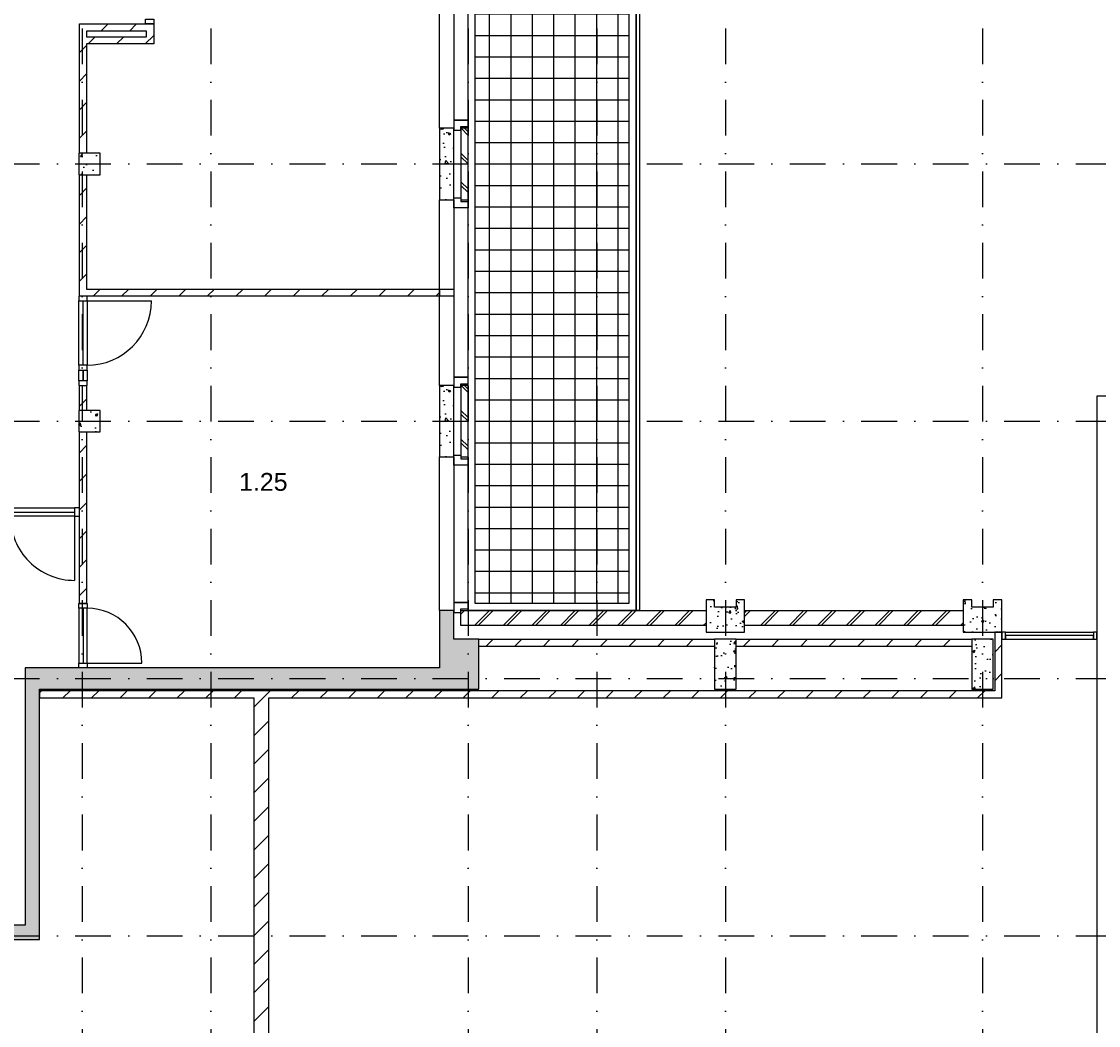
# Model space of a CAD drawing. Header units: millimetres. Extents: x -5500 to 79887, y -71178 to 5500.
# Tile 3 of 16: x 11750 to 26822, y -41455 to -27406. Entities that reach past the tile are written whole.
import ezdxf

# ---------------------------------------------------------------- set-up
doc = ezdxf.new("R2010")
doc.units = ezdxf.units.MM
doc.header["$LTSCALE"] = 100
doc.linetypes.add('DASHEDX2', pattern=[38.1, 25.4, -12.7])
doc.linetypes.add('p_stramien$0$DASHDOT', pattern=[1, 0.5, -0.25, 0, -0.25])
for name, color, linetype in [('A--A21--_BUITENWAND', 9, 'Continuous'), ('A--A22--_BINNENWAND', 9, 'Continuous'), ('A--A27--_DAKEN', 9, 'Continuous'), ('A--A28--_KONSTRUKTIES', 9, 'Continuous'), ('A--L21--_BUITENWAND', 4, 'Continuous'), ('A--L22--_BINNENWAND', 7, 'Continuous'), ('A--L27--_DAKEN', 7, 'Continuous'), ('A--L28--_KONSTRUKTIES', 4, 'Continuous'), ('A--L31--_BUITENKOZIJN', 4, 'Continuous'), ('A--L32--_BINNENKOZIJN', 4, 'Continuous'), ('A--L45--_PLAFONDAFW', 9, 'Continuous'), ('A--T$1A_0_25MM', 4, 'Continuous'), ('p_stramien$0$A--L$7A-_STRAMIEN', 250, 'p_stramien$0$DASHDOT')]:
    doc.layers.add(name, color=color, linetype=linetype)
doc.styles.add('TEXT-0_25', font='arial.ttf', dxfattribs={"height": 250})
pattern_1 = [(50, (0, 50), (364.3682, -31.878), [38.1, -419.1]), (355, (0, 50), (-70.4857, 382.1136), [30.48, -335.28]), (100.4514, (30.36, 47.34), (293.8828, 350.2353), [32.38, -356.1802]), (46.1842, (0, 151.6), (542.1585, -84.0837), [57.15, -628.65]), (96.6356, (45.2, 144.6), (474.8087, 494.852), [48.57, -534.27]), (351.1842, (0, 151.6), (474.808, 494.852), [45.72, -502.92]), (21, (50.8, 126.2), (303.2288, -204.5304), [38.1, -419.1]), (326, (50.8, 126.2), (123.6042, 368.3762), [30.48, -335.28]), (71.4514, (76.07, 109.16), (426.833, 163.8455), [32.38, -356.1802]), (37.5, (0, 50), (6.1772, 169.11008), [0, -331.216, 0, -340.36, 0, -336.55]), (7.5, (0, 50), (133.6393, 200.36115), [0, -194.056, 0, -323.596, 0, -128.27]), (327.5, (-113.28, 50), (271.1818, -11.45787), [0, -127, 0, -396.24, 0, -525.78]), (317.5, (-164.08, 50), (296.2586, 50.8533), [0, -165.1, 0, -263.144, 0, -373.38])]
pattern_2 = [(45, (0, 0), (-200.0001, 200.0001), [])]
pattern_3 = [(45, (0, 50), (-200, 200), []), (45, (50, 50), (-200, 200), [])]

# ---------------------------------------------------------------- blocks, each defined once
blk = doc.blocks.new('bi_koz_1250')
at = {"layer": 'A--L32--_BINNENKOZIJN', "color": 1}
for points in [[(-57, -67), (57, -67), (57, 0), (-57, 0)], [(0, -67), (57, -67), (57, -967), (0, -967)], [(-57, -1034), (57, -1034), (57, -967), (-57, -967)], [(-57, -1250), (57, -1250), (57, -1183), (-57, -1183)]]:
    blk.add_lwpolyline(points, close=True, dxfattribs=at)
at = {"layer": 'A--L32--_BINNENKOZIJN', "color": 9}
for points in [[(-57, -67), (57, -67), (57, -967), (-57, -967)], [(-57, -1034), (0, -1034), (0, -1183), (-57, -1183)], [(0, -1034), (57, -1034), (57, -1183), (0, -1183)]]:
    blk.add_lwpolyline(points, close=True, dxfattribs=at)
blk.add_lwpolyline([(57, -67), (957, -67)], dxfattribs=at)
blk.add_arc((57, -67), 900, 270, 0, dxfattribs=at)
blk = doc.blocks.new('bu_koz_2600')
at = {"layer": 'A--L21--_BUITENWAND', "color": 9}
blk.add_lwpolyline([(0, -300), (2600, -300), (2600, -100), (0, -100)], close=True, dxfattribs=at)
at = {"layer": 'A--L31--_BUITENKOZIJN', "color": 1}
for points in [[(-25, 0), (25, 0), (25, 100), (115, 100), (115, -100), (-25, -100), (-25, 0)], [(2625, 0), (2575, 0), (2575, 100), (2485, 100), (2485, -100), (2625, -100), (2625, 0)]]:
    blk.add_lwpolyline(points, dxfattribs=at)
at = {"layer": 'A--L31--_BUITENKOZIJN', "color": 9}
blk.add_lwpolyline([(115, 100), (2485, 100), (2485, -100), (115, -100)], close=True, dxfattribs=at)
blk = doc.blocks.new('bi_koz_900')
at = {"layer": 'A--L32--_BINNENKOZIJN', "color": 1}
for points in [[(57, -67), (-57, -67), (-57, 0), (57, 0)], [(0, -67), (-57, -67), (-57, -833), (0, -833)], [(57, -900), (-57, -900), (-57, -833), (57, -833)]]:
    blk.add_lwpolyline(points, close=True, dxfattribs=at)
at = {"layer": 'A--L32--_BINNENKOZIJN', "color": 9}
blk.add_lwpolyline([(-57, -67), (-823, -67)], dxfattribs=at)
blk.add_lwpolyline([(57, -67), (-57, -67), (-57, -833), (57, -833)], close=True, dxfattribs=at)
blk.add_arc((-57, -67), 766, 180, 270, dxfattribs=at)
blk = doc.blocks.new('p_stramien')
at = {"layer": 'p_stramien$0$A--L$7A-_STRAMIEN', "ltscale": 10}
for points in [[(12600, 4500), (12600, -70400)], [(14400, 4500), (14400, -70400)], [(18000, 4500), (18000, -70400)], [(19800, 4500), (19800, -70400)], [(21600, 4500), (21600, -70400)], [(25200, 4500), (25200, -70400)], [(-4500.1, -29400), (42100, -29400)], [(-4500.1, -33000), (42100, -33000)], [(-4500.1, -36600), (42100, -36600)], [(-4500.1, -40200), (42100, -40200)]]:
    blk.add_lwpolyline(points, dxfattribs=at)

msp = doc.modelspace()

# ---------------------------------------------------------------- hatches: boundary and pattern name
at = {"layer": 'A--A21--_BUITENWAND'}
h = msp.add_hatch(dxfattribs=at)
h.set_pattern_fill('CONCRETE2', color=256, scale=25, angle=180, style=0)
h.set_pattern_definition([(130, (23400, -3600), (-364.3682, -31.878), [38.1, -419.1]), (185, (23400, -3600), (70.4857, 382.1136), [30.48, -335.28]), (79.5486, (23369.64, -3602.66), (-293.8828, 350.2353), [32.38, -356.18]), (133.8158, (23400, -3498.4), (-542.1585, -84.084), [57.15, -628.65]), (83.3644, (23354.8, -3505.4), (-474.809, 494.852), [48.57, -534.27]), (188.8158, (23400, -3498.4), (-474.808, 494.852), [45.72, -502.92]), (159, (23349.2, -3523.8), (-303.2288, -204.5304), [38.1, -419.1]), (214, (23349.2, -3523.8), (-123.604, 368.376), [30.48, -335.28]), (108.5486, (23323.93, -3540.84), (-426.833, 163.8455), [32.38, -356.18]), (142.5, (23400, -3600), (-6.1772, 169.1101), [0, -331.216, 0, -340.36, 0, -336.55]), (172.5, (23400, -3600), (-133.6393, 200.3611), [0, -194.056, 0, -323.596, 0, -128.27]), (212.5, (23513.28, -3600), (-271.1818, -11.4579), [0, -127, 0, -396.24, 0, -525.78]), (222.5, (23564.08, -3600), (-296.2586, 50.8533), [0, -165.1, 0, -263.144, 0, -373.38])])
h.paths.add_polyline_path([(17800, -28900), (17800, -29900), (17600, -29900), (17600, -28900)])
h = msp.add_hatch(dxfattribs=at)
h.set_pattern_fill('BAKSTEEN', color=256, scale=100, angle=180, style=0)
h.set_pattern_definition([(135, (23400, -3550), (200, 200), []), (135, (23350, -3550), (200, 200), [])])
h.paths.add_polyline_path([(18000, -28900), (18000, -29900), (17900, -29900), (17900, -28900)])
h = msp.add_hatch(dxfattribs=at)
h.set_pattern_fill('CONCRETE2', color=256, scale=25, angle=180, style=0)
h.set_pattern_definition([(130, (23400, -7200), (-364.3682, -31.878), [38.1, -419.1]), (185, (23400, -7200), (70.4857, 382.1136), [30.48, -335.28]), (79.5486, (23369.64, -7202.66), (-293.8828, 350.2353), [32.38, -356.18]), (133.8158, (23400, -7098.4), (-542.1585, -84.084), [57.15, -628.65]), (83.3644, (23354.8, -7105.4), (-474.809, 494.852), [48.57, -534.27]), (188.8158, (23400, -7098.4), (-474.808, 494.852), [45.72, -502.92]), (159, (23349.2, -7123.8), (-303.2288, -204.5304), [38.1, -419.1]), (214, (23349.2, -7123.8), (-123.604, 368.376), [30.48, -335.28]), (108.5486, (23323.93, -7140.84), (-426.833, 163.8455), [32.38, -356.18]), (142.5, (23400, -7200), (-6.1772, 169.1101), [0, -331.216, 0, -340.36, 0, -336.55]), (172.5, (23400, -7200), (-133.6393, 200.3611), [0, -194.056, 0, -323.596, 0, -128.27]), (212.5, (23513.28, -7200), (-271.1818, -11.4579), [0, -127, 0, -396.24, 0, -525.78]), (222.5, (23564.08, -7200), (-296.2586, 50.8533), [0, -165.1, 0, -263.144, 0, -373.38])])
h.paths.add_polyline_path([(17800, -32500), (17800, -33500), (17600, -33500), (17600, -32500)])
h = msp.add_hatch(dxfattribs=at)
h.set_pattern_fill('BAKSTEEN', color=256, scale=100, angle=180, style=0)
h.set_pattern_definition([(135, (23400, -7150), (200, 200), []), (135, (23350, -7150), (200, 200), [])])
h.paths.add_polyline_path([(18000, -32500), (18000, -33500), (17900, -33500), (17900, -32500)])
h = msp.add_hatch(dxfattribs=at)
h.set_pattern_fill('CONCRETE2', color=256, scale=25, style=0)
h.paths.add_polyline_path([(17800, -36050), (17800, -35650), (17600, -35650), (17600, -36450), (11800, -36450), (11800, -36750), (11800, -40050), (5800, -40050), (5800, -39700), (5600, -39700), (5600, -40250), (12000, -40250), (12000, -36750), (17850, -36750), (18150, -36750), (18150, -36050), (17850, -36050)])
h = msp.add_hatch(dxfattribs=at)
h.set_pattern_fill('BAKSTEEN', color=256, scale=100, style=0)
h.set_pattern_definition(pattern_3)
h.paths.add_polyline_path([(17900, -35859), (21330, -35859), (21330, -35650), (17900, -35650)])
h = msp.add_hatch(dxfattribs=at)
h.set_pattern_fill('BAKSTEEN', color=256, scale=100, style=0)
h.set_pattern_definition(pattern_3)
h.paths.add_polyline_path([(21870, -35859), (24930, -35859), (24930, -35650), (21870, -35650)])
at = {"layer": 'A--A22--_BINNENWAND'}
h = msp.add_hatch(dxfattribs=at)
h.set_pattern_fill('KALKZANDSTEEN', color=256, scale=100, style=0, double=1)
h.set_pattern_definition(pattern_2)
h.paths.add_polyline_path([(13600, -27440), (12660, -27440), (12560, -27440), (12560, -29250), (12660, -29250), (12660, -27720), (13600, -27720)])
h.paths.add_polyline_path([(13500, -27620), (12660, -27620), (12660, -27540), (13500, -27540)], flags=16)
h = msp.add_hatch(dxfattribs=at)
h.set_pattern_fill('KALKZANDSTEEN', color=256, scale=100, style=0, double=1)
h.set_pattern_definition(pattern_2)
h.paths.add_polyline_path([(17600, -31150), (12660, -31150), (12660, -29550), (12560, -29550), (12560, -31250), (12660, -31250), (17600, -31250)])
h = msp.add_hatch(dxfattribs=at)
h.set_pattern_fill('KALKZANDSTEEN', color=256, scale=100, style=0)
h.set_pattern_definition([(45, (0, -10150), (-200, 200), [])])
h.paths.add_polyline_path([(12560, -32500), (12560, -32850), (12660, -32850), (12660, -32500)])
h = msp.add_hatch(dxfattribs=at)
h.set_pattern_fill('KALKZANDSTEEN', color=256, scale=100, style=0)
h.set_pattern_definition([(45, (0, -10800), (-200, 200), [])])
h.paths.add_polyline_path([(12560, -33150), (12560, -35550), (12660, -35550), (12660, -33150)])
h = msp.add_hatch(dxfattribs=at)
h.set_pattern_fill('CONCRETE2', color=256, scale=25, style=0)
h.set_pattern_definition(pattern_1)
h.paths.add_polyline_path([(21450, -35500), (21330, -35500), (21330, -35950), (21870, -35950), (21870, -35500), (21750, -35500), (21750, -35600), (21450, -35600)])
h = msp.add_hatch(dxfattribs=at)
h.set_pattern_fill('CONCRETE2', color=256, scale=25, style=0)
h.set_pattern_definition(pattern_1)
h.paths.add_polyline_path([(25050, -35500), (24930, -35500), (24930, -35950), (25470, -35950), (25470, -35500), (25350, -35500), (25350, -35600), (25050, -35600)])
h = msp.add_hatch(dxfattribs=at)
h.set_pattern_fill('KALKZANDSTEEN', color=256, scale=100, style=0)
h.set_pattern_definition(pattern_2)
h.paths.add_polyline_path([(12590, -49093), (12590, -51150), (12590, -51730), (12590, -54450), (12590, -54750), (12590, -60900), (13570, -60900), (13570, -60691), (12800, -60691), (12800, -60500), (14250, -60500), (14250, -60400), (12800, -60400), (12800, -59780), (24930, -59780), (25030, -59780), (25030, -58100), (25370, -58100), (25370, -58850), (25170, -58850), (25170, -59800), (25270, -59800), (25270, -58950), (25370, -58950), (25470, -58950), (25470, -58000), (24930, -58000), (24930, -59680), (12800, -59680), (12800, -48070), (25470, -48070), (25470, -47970), (25470, -47230), (25470, -47130), (15210, -47130), (15210, -36870), (25370, -36870), (25470, -36870), (25470, -35950), (25370, -35950), (25370, -36770), (12000, -36770), (12000, -36870), (15000, -36870), (15000, -47130), (15000, -47230), (25370, -47230), (25370, -47970), (12590, -47970), (12590, -48070), (12590, -48993), (10950, -48993), (10950, -49093)])
h = msp.add_hatch(dxfattribs=at)
h.set_pattern_fill('KALKZANDSTEEN', color=256, scale=100, style=0)
h.set_pattern_definition(pattern_2)
h.paths.add_polyline_path([(21450, -36050), (18150, -36050), (18150, -36150), (21450, -36150)])
h = msp.add_hatch(dxfattribs=at)
h.set_pattern_fill('CONCRETE2', color=256, scale=25, style=0)
h.paths.add_polyline_path([(21450, -36050), (21450, -36750), (21750, -36750), (21750, -36050)])
h = msp.add_hatch(dxfattribs=at)
h.set_pattern_fill('KALKZANDSTEEN', color=256, scale=100, style=0)
h.set_pattern_definition(pattern_2)
h.paths.add_polyline_path([(25050, -36050), (21750, -36050), (21750, -36150), (25050, -36150)])
h = msp.add_hatch(dxfattribs=at)
h.set_pattern_fill('CONCRETE2', color=256, scale=25, style=0)
h.paths.add_polyline_path([(25050, -36050), (25050, -36750), (25350, -36750), (25350, -36050)])
at = {"layer": 'A--A27--_DAKEN'}
h = msp.add_hatch(dxfattribs=at)
h.set_pattern_fill('_USER', color=256, scale=300, style=0, double=1, pattern_type=0)
h.set_pattern_definition([(0, (0, 0), (0, 300), []), (90, (0, 0), (-300, 2e-14), [])])
h.paths.add_polyline_path([(20250, -8400), (18100, -8400), (18100, -35550), (20250, -35550)])
at = {"layer": 'A--A28--_KONSTRUKTIES'}
h = msp.add_hatch(dxfattribs=at)
h.set_pattern_fill('CONCRETE2', color=256, scale=25, style=0)
h.paths.add_polyline_path([(12850, -29550), (12850, -29250), (12550, -29250), (12550, -29550)])
h = msp.add_hatch(dxfattribs=at)
h.set_pattern_fill('CONCRETE2', color=256, scale=25, style=0)
h.paths.add_polyline_path([(12850, -33150), (12850, -32850), (12550, -32850), (12550, -33150)])

# ---------------------------------------------------------------- linework, layer by layer
at = {"layer": 'A--L21--_BUITENWAND', "color": 3}
for points in [[(17800, -29900), (17800, -28900), (17600, -28900), (17600, -29900)], [(17800, -33500), (17800, -32500), (17600, -32500), (17600, -33500)]]:
    msp.add_lwpolyline(points, close=True, dxfattribs=at)
at = {"layer": 'A--L21--_BUITENWAND', "color": 2}
for points in [[(18000, -29900), (18000, -28900), (17900, -28900), (17900, -29900)], [(18000, -33500), (18000, -32500), (17900, -32500), (17900, -33500)], [(21330, -35859), (17900, -35859), (17900, -35650), (21330, -35650)], [(24930, -35859), (21870, -35859), (21870, -35650), (24930, -35650)], [(18150, -36050), (21450, -36050), (21450, -36150), (18150, -36150)], [(21750, -36050), (25050, -36050), (25050, -36150), (21750, -36150)]]:
    msp.add_lwpolyline(points, close=True, dxfattribs=at)
at = {"layer": 'A--L21--_BUITENWAND', "color": 9}
msp.add_lwpolyline([(17600, -35650), (17600, -33500), (17800, -33500), (17800, -35650)], close=True, dxfattribs=at)
at = {"layer": 'A--L21--_BUITENWAND', "color": 2}
msp.add_lwpolyline([(15210, -47130), (15210, -36870), (25370, -36870), (25470, -36870), (25470, -35950), (25370, -35950), (25370, -36770), (12000, -36770), (12000, -36870), (15000, -36870), (15000, -47130)], dxfattribs=at)
at = {"layer": 'A--L22--_BINNENWAND', "color": 2}
for points in [[(12660, -27440), (13600, -27440), (13600, -27720), (12660, -27720), (12660, -29250), (12560, -29250), (12560, -27440), (12660, -27440)], [(12660, -27620), (13500, -27620), (13500, -27540), (12660, -27540), (12660, -27620)], [(12660, -31150), (17600, -31150), (17600, -31250), (12660, -31250), (12560, -31250), (12560, -29550), (12660, -29550), (12660, -31150)]]:
    msp.add_lwpolyline(points, dxfattribs=at)
for points in [[(12560, -32850), (12560, -32500), (12660, -32500), (12660, -32850)], [(12560, -35550), (12560, -33150), (12660, -33150), (12660, -35550)]]:
    msp.add_lwpolyline(points, close=True, dxfattribs=at)
at = {"layer": 'A--L27--_DAKEN'}
for points in [[(18000, -8300), (20350, -8300), (20350, -35650), (18000, -35650)], [(18100, -8400), (20250, -8400), (20250, -35550), (18100, -35550)], [(20400, -8300), (20400, -35650), (20350, -35650), (20350, -8300)]]:
    msp.add_lwpolyline(points, close=True, dxfattribs=at)
msp.add_lwpolyline([(28754.5, -32650), (26800, -32650), (26800, -71177.6)], dxfattribs=at)
at = {"layer": 'A--L28--_KONSTRUKTIES', "color": 3}
for points in [[(12850, -29550), (12850, -29250), (12550, -29250), (12550, -29550)], [(12850, -33150), (12850, -32850), (12550, -32850), (12550, -33150)], [(21450, -35500), (21330, -35500), (21330, -35950), (21870, -35950), (21870, -35500), (21750, -35500), (21750, -35600), (21450, -35600)], [(25050, -35500), (24930, -35500), (24930, -35950), (25470, -35950), (25470, -35500), (25350, -35500), (25350, -35600), (25050, -35600)], [(17800, -36050), (17800, -35650), (17600, -35650), (17600, -36450), (11800, -36450), (11800, -36750), (11800, -40050), (5800, -40050), (5800, -39700), (5600, -39700), (5600, -40250), (12000, -40250), (12000, -36750), (17850, -36750), (18150, -36750), (18150, -36050), (17850, -36050)], [(21450, -36050), (21450, -36750), (21750, -36750), (21750, -36050)], [(25050, -36050), (25050, -36750), (25350, -36750), (25350, -36050)]]:
    msp.add_lwpolyline(points, close=True, dxfattribs=at)
at = {"layer": 'A--L31--_BUITENKOZIJN', "color": 1}
for points in [[(17600, -31150), (17800, -31150), (17800, -31250), (17600, -31250)], [(25520, -35950), (25470, -35950), (25470, -36050), (25520, -36050)], [(26800, -35950), (26750, -35950), (26750, -36050), (26800, -36050)]]:
    msp.add_lwpolyline(points, close=True, dxfattribs=at)
for points in [[(17900, -33475), (17900, -33525), (18000, -33525), (18000, -33615), (17800, -33615), (17800, -33475), (17900, -33475)], [(17900, -35675), (17900, -35625), (18000, -35625), (18000, -35535), (17800, -35535), (17800, -35675), (17900, -35675)]]:
    msp.add_lwpolyline(points, dxfattribs=at)
at = {"layer": 'A--L31--_BUITENKOZIJN', "color": 9}
for points in [[(18000, -35535), (18000, -33615), (17800, -33615), (17800, -35535)], [(25520, -35950), (26750, -35950), (26750, -36000), (25520, -36000)], [(25520, -36050), (26750, -36050), (26750, -36000), (25520, -36000)]]:
    msp.add_lwpolyline(points, close=True, dxfattribs=at)
at = {"layer": 'A--L32--_BINNENKOZIJN', "color": 1}
msp.add_lwpolyline([(13486, -27373), (13600, -27373), (13600, -27440), (13486, -27440)], close=True, dxfattribs=at)
at = {"layer": 'A--L45--_PLAFONDAFW', "linetype": 'DASHEDX2', "ltscale": 0.1}
msp.add_lwpolyline([(26800, -36772.4), (26800, -47227.6)], dxfattribs=at)

# ---------------------------------------------------------------- block references
for name, p in [('p_stramien', (0, 0)), ('bi_koz_1250', (12610, -31250))]:
    msp.add_blockref(name, p)
at = {"xscale": -1, "rotation": 269.9999999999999}
for p in [(17900, -28900), (17900, -32500)]:
    msp.add_blockref('bu_koz_2600', p, dxfattribs=at)
at = {"rotation": 270}
msp.add_blockref('bi_koz_1250', (12560, -34270), dxfattribs=at)
at = {"color": 3, "rotation": 180}
msp.add_blockref('bi_koz_900', (12610, -36450), dxfattribs=at)

# ---------------------------------------------------------------- texts
at = {"layer": 'A--T$1A_0_25MM', "insert": (15133.5, -33850), "char_height": 100, "width": 708.694, "attachment_point": 5, "style": 'TEXT-0_25'}
msp.add_mtext('\\H2.5x;1.25', dxfattribs=at)

doc.saveas('drawing.dxf')
